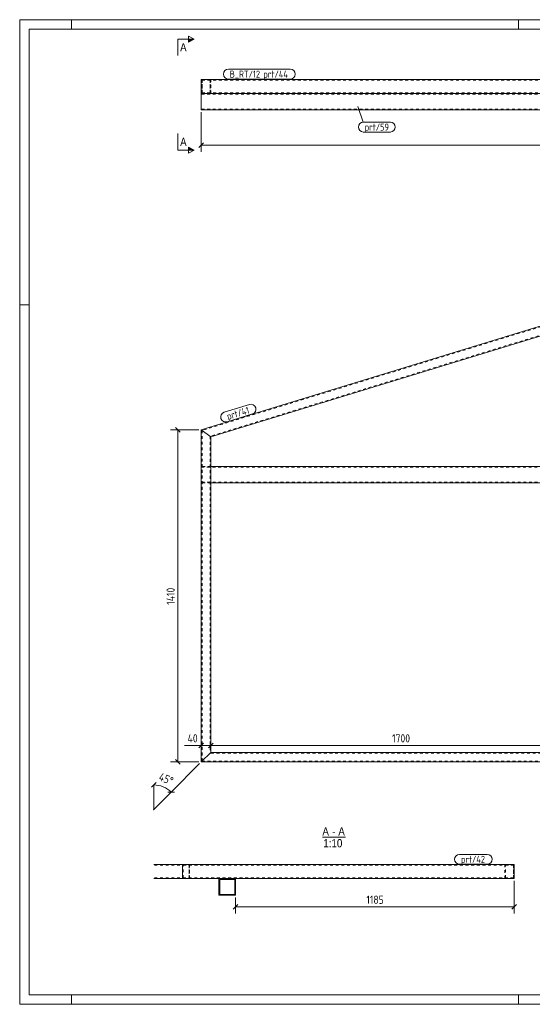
# Model space of a CAD drawing. Header units: millimetres. Extents: x 1 to 593, y 1 to 419.
# Tile 1 of 3: x 1 to 219, y 1 to 419. Entities that reach past the tile are written whole.
import ezdxf

# ---------------------------------------------------------------- set-up
doc = ezdxf.new("R2010")
doc.units = ezdxf.units.MM
doc.header["$LTSCALE"] = 0.6
doc.linetypes.add('XKITLINE00', pattern=[0])
doc.linetypes.add('XKITLINE02', pattern=[4, 2, -2])
for name, color, linetype, lineweight in [('DrawingSheet', 5, 'Continuous', 0), ('OtherObjectType', 1, 'Continuous', 0), ('Part', 2, 'Continuous', 0), ('PartMark', 3, 'Continuous', 0), ('Section', 6, 'Continuous', 0), ('Z-DIMENSIONS', 1, 'Continuous', 0)]:
    doc.layers.add(name, color=color, linetype=linetype, lineweight=lineweight)
doc.styles.add('ARIAL', font='ARIAL.TTF')
doc.styles.add('ISOCPEUR', font='ISOCPEUR.TTF')

msp = doc.modelspace()

# ---------------------------------------------------------------- hatches: boundary and pattern name
at = {"layer": 'Section'}
for points in [[(72.71, 410.75), (75.21, 410.75), (72.71, 409.5)], [(72.71, 364.87), (75.21, 363.62), (72.71, 363.62)]]:
    msp.add_hatch(color=6, dxfattribs=at).paths.add_polyline_path(points, flags=17)

# ---------------------------------------------------------------- linework, layer by layer
at = {"layer": 'DrawingSheet', "color": 2, "linetype": 'XKITLINE00', "lineweight": 0}
for p, q in [((593, 419), (1, 419)), ((1, 419), (1, 1)), ((23, 415), (23, 419)), ((213, 415), (213, 419)), ((5, 298), (1, 298)), ((23, 1), (23, 5)), ((213, 1), (213, 5)), ((1, 1), (593, 1))]:
    msp.add_line(p, q, dxfattribs=at)
at = {"layer": 'DrawingSheet', "color": 3, "linetype": 'XKITLINE00', "lineweight": 0}
for p, q in [((589, 415), (5, 415)), ((5, 415), (5, 5)), ((5, 5), (589, 5))]:
    msp.add_line(p, q, dxfattribs=at)
at = {"layer": 'OtherObjectType', "color": 6, "linetype": 'XKITLINE00', "lineweight": 0}
msp.add_line((129.68, 71.9), (139.57, 71.9), dxfattribs=at)
at = {"layer": 'Part', "color": 2, "linetype": 'XKITLINE00', "lineweight": 0}
for p, q in [((78.21, 387.68), (78.21, 393.68)), ((411.21, 393.68), (78.21, 393.68)), ((78.21, 393.68), (78.21, 387.68)), ((78.21, 387.68), (411.21, 387.68)), ((78.21, 380.68), (78.21, 387.68)), ((248.21, 387.68), (82.21, 387.68)), ((410.71, 380.68), (78.21, 380.68)), ((411.21, 346.68), (78.21, 244.87)), ((82.21, 241.91), (407.21, 341.27)), ((78.21, 244.87), (82.21, 241.91)), ((78.21, 244.87), (82.21, 241.91)), ((78.21, 244.87), (78.21, 103.87)), ((82.21, 241.91), (82.21, 107.87)), ((248.21, 229.38), (82.21, 229.38)), ((248.21, 222.38), (82.21, 222.38)), ((78.21, 103.87), (82.21, 107.87)), ((82.21, 107.87), (78.21, 103.87)), ((82.21, 107.87), (407.21, 107.87)), ((411.21, 103.87), (78.21, 103.87)), ((58, 60.35), (70.25, 60.35)), ((70.25, 60.35), (70.25, 54.35)), ((211.25, 60.35), (70.25, 60.35)), ((70.25, 60.35), (70.25, 54.35)), ((211.25, 54.35), (211.25, 60.35)), ((211.25, 54.35), (211.25, 60.35)), ((58, 54.35), (70.25, 54.35)), ((70.25, 54.35), (211.25, 54.35)), ((92.73, 54.35), (85.73, 54.35)), ((85.73, 54.35), (85.73, 47.35)), ((92.73, 47.35), (92.73, 54.35)), ((86.03, 47.65), (86.03, 54.05)), ((86.03, 54.05), (92.43, 54.05)), ((92.43, 54.05), (92.43, 47.65)), ((85.73, 47.35), (92.73, 47.35)), ((92.43, 47.65), (86.03, 47.65))]:
    msp.add_line(p, q, dxfattribs=at)
at = {"layer": 'Part', "color": 7, "linetype": 'XKITLINE02', "lineweight": 0}
for p, q in [((411.21, 393.68), (78.21, 393.68)), ((78.21, 393.68), (78.21, 387.68)), ((82.21, 393.68), (78.21, 393.68)), ((410.91, 393.38), (78.51, 393.38)), ((78.51, 393.38), (78.51, 387.98)), ((78.51, 387.98), (78.51, 393.38)), ((78.51, 393.38), (410.91, 393.38)), ((78.51, 387.98), (78.51, 393.38)), ((78.51, 393.38), (81.91, 393.38)), ((81.91, 387.98), (81.91, 393.38)), ((81.91, 387.98), (81.91, 393.38)), ((81.91, 393.38), (81.91, 387.98)), ((82.21, 387.68), (82.21, 393.68)), ((82.21, 387.68), (82.21, 393.68)), ((82.21, 387.68), (82.21, 393.68)), ((82.21, 387.68), (78.21, 387.68)), ((411.21, 387.68), (78.21, 387.68)), ((78.21, 387.68), (82.21, 387.68)), ((410.71, 387.38), (78.21, 387.38)), ((78.51, 387.98), (410.91, 387.98)), ((410.91, 387.98), (78.51, 387.98)), ((81.91, 387.98), (78.51, 387.98)), ((410.71, 380.98), (78.21, 380.98)), ((410.91, 346.27), (78.51, 244.64)), ((407.51, 341.67), (81.91, 242.13)), ((78.51, 244.64), (78.51, 104.17)), ((81.91, 242.13), (81.91, 107.57)), ((78.21, 229.38), (78.21, 222.38)), ((82.21, 229.38), (78.21, 229.38)), ((78.21, 229.08), (410.71, 229.08)), ((410.71, 222.68), (78.21, 222.68)), ((82.21, 222.38), (78.21, 222.38)), ((407.51, 107.57), (81.91, 107.57)), ((410.91, 104.17), (78.51, 104.17)), ((58.31, 60.05), (72.99, 60.05)), ((70.25, 60.35), (73.21, 60.35)), ((70.47, 54.65), (70.47, 60.05)), ((210.95, 60.05), (70.47, 60.05)), ((70.47, 54.65), (70.47, 60.05)), ((72.99, 54.65), (72.99, 60.05)), ((72.99, 60.05), (72.99, 54.65)), ((73.21, 54.35), (73.21, 60.35)), ((73.21, 54.35), (73.21, 60.35)), ((211.25, 60.35), (207.25, 60.35)), ((207.25, 60.35), (207.25, 54.35)), ((207.25, 54.35), (207.25, 60.35)), ((207.55, 54.65), (207.55, 60.05)), ((207.55, 60.05), (210.95, 60.05)), ((207.55, 54.65), (207.55, 60.05)), ((210.95, 60.05), (210.95, 54.65)), ((210.95, 54.65), (210.95, 60.05)), ((58.31, 54.65), (72.99, 54.65)), ((70.25, 54.35), (73.21, 54.35)), ((70.47, 54.65), (210.95, 54.65)), ((207.25, 54.35), (211.25, 54.35)), ((210.95, 54.65), (207.55, 54.65))]:
    msp.add_line(p, q, dxfattribs=at)
at = {"layer": 'PartMark', "color": 7, "linetype": 'XKITLINE00', "lineweight": 0}
for p, q in [((89.71, 397.98), (116.05, 397.98)), ((89.71, 393.78), (116.05, 393.78)), ((144.74, 382.11), (147.07, 375.52)), ((147.07, 375.52), (158.58, 375.52)), ((147.07, 371.32), (158.58, 371.32)), ((87.95, 252.34), (98.72, 255.63)), ((89.18, 248.32), (99.94, 251.62)), ((187.98, 64.65), (199.75, 64.65)), ((187.98, 60.45), (199.75, 60.45))]:
    msp.add_line(p, q, dxfattribs=at)
for centre, start, end in [((89.71, 395.88), 90, 270), ((116.05, 395.88), 270, 90), ((147.07, 373.42), 90, 270), ((158.58, 373.42), 270, 90), ((99.33, 253.62), 287, 107), ((88.57, 250.33), 107, 287), ((187.98, 62.55), 90, 270), ((199.75, 62.55), 270, 90)]:
    msp.add_arc(centre, 2.1, start, end, dxfattribs=at)
at = {"layer": 'Section', "color": 6, "linetype": 'XKITLINE00', "lineweight": 0}
for p, q in [((68.21, 410.75), (68.21, 403.75)), ((68.21, 410.75), (75.21, 410.75)), ((72.71, 409.5), (72.71, 412)), ((72.71, 412), (75.21, 410.75)), ((75.21, 410.75), (72.71, 409.5)), ((68.21, 363.62), (68.21, 370.62)), ((75.21, 363.62), (72.71, 364.87)), ((72.71, 364.87), (72.71, 362.37)), ((68.21, 363.62), (75.21, 363.62)), ((75.21, 363.62), (72.71, 362.37))]:
    msp.add_line(p, q, dxfattribs=at)
at = {"layer": 'Z-DIMENSIONS', "color": 7, "linetype": 'XKITLINE00', "lineweight": 0}
for p, q in [((78.21, 379.68), (78.21, 362.88)), ((79.2, 366.67), (77.22, 364.69)), ((78.21, 365.68), (411.21, 365.68)), ((77.21, 244.87), (65.16, 244.87)), ((67.22, 245.86), (69.2, 243.88)), ((68.21, 103.87), (68.21, 244.87)), ((78.21, 104.87), (78.21, 113.92)), ((78.21, 104.87), (78.21, 113.92)), ((82.21, 108.87), (82.21, 113.92)), ((78.21, 110.87), (71.08, 110.87)), ((78.21, 110.87), (71.08, 110.87)), ((79.2, 111.86), (77.22, 109.88)), ((79.2, 111.86), (77.22, 109.88)), ((78.21, 110.87), (248.21, 110.87)), ((78.21, 110.87), (82.21, 110.87)), ((83.2, 111.86), (81.22, 109.88)), ((67.22, 104.86), (69.2, 102.88)), ((77.21, 103.87), (65.16, 103.87)), ((77.51, 103.16), (65.42, 91.08)), ((58.99, 95.14), (57.01, 93.16)), ((58, 94.15), (58, 83.65)), ((65.42, 91.08), (58, 83.65)), ((66.82, 91.08), (64.02, 91.08)), ((211.25, 53.35), (211.25, 39.55)), ((92.73, 46.35), (92.73, 39.55)), ((93.72, 43.34), (91.74, 41.36)), ((92.73, 42.35), (211.25, 42.35)), ((212.24, 43.34), (210.26, 41.36))]:
    msp.add_line(p, q, dxfattribs=at)
msp.add_arc((58, 83.65), 10.5, 45, 90, dxfattribs=at)
at = {"layer": 'Z-DIMENSIONS', "color": 3}
for p in [(78.21, 365.68), (68.21, 244.87), (78.21, 110.87), (78.21, 110.87), (82.21, 110.87), (68.21, 103.87), (92.73, 42.35), (211.25, 42.35)]:
    msp.add_point(p, dxfattribs=at)
at = {"layer": 'Z-DIMENSIONS', "color": 7}
for p in [(58, 94.15), (65.42, 91.08), (58, 83.65)]:
    msp.add_point(p, dxfattribs=at)

# ---------------------------------------------------------------- texts
at = {"layer": 'OtherObjectType', "color": 6, "style": 'ARIAL', "width": 0.85}
for s, p in [('A', (129.68, 72.65)), ('A', (136.45, 72.65)), ('1:10', (130.08, 67.65)), ('-', (133.85, 72.65))]:
    msp.add_text(s, height=3.5, dxfattribs=at).set_placement(p)
at = {"layer": 'PartMark', "color": 1, "style": 'ISOCPEUR', "width": 0.85}
msp.add_text('B_RT/12', height=3, dxfattribs=at).set_placement((90.31, 394.38))
at = {"layer": 'PartMark', "color": 3, "style": 'ISOCPEUR', "width": 0.85}
for s, p in [('prt/44', (104.62, 394.38)), ('prt/59', (147.67, 371.92)), ('prt/42', (188.58, 61.05))]:
    msp.add_text(s, height=3, dxfattribs=at).set_placement(p)
msp.add_text('prt/41', height=3, rotation=16.9997, dxfattribs=at).set_placement((89.58, 249.07))
at = {"layer": 'Section', "color": 6, "style": 'ARIAL', "width": 0.85}
for p in [(69.21, 405.5), (69.21, 365.37)]:
    msp.add_text('A', height=3.5, dxfattribs=at).set_placement(p)
at = {"layer": 'Z-DIMENSIONS', "color": 3, "style": 'ISOCPEUR', "width": 0.85}
for s, rotation, p in [('1410', 90.0002, (66.91, 170.61)), ('45°', -22.5001, (59.8, 96.25))]:
    msp.add_text(s, height=3.5, rotation=rotation, dxfattribs=at).set_placement(p)
for s, p in [('40', (72.39, 112.17)), ('1700', (159.3, 112.17)), ('1185', (148.38, 43.65))]:
    msp.add_text(s, height=3.5, dxfattribs=at).set_placement(p)

doc.saveas('drawing.dxf')
